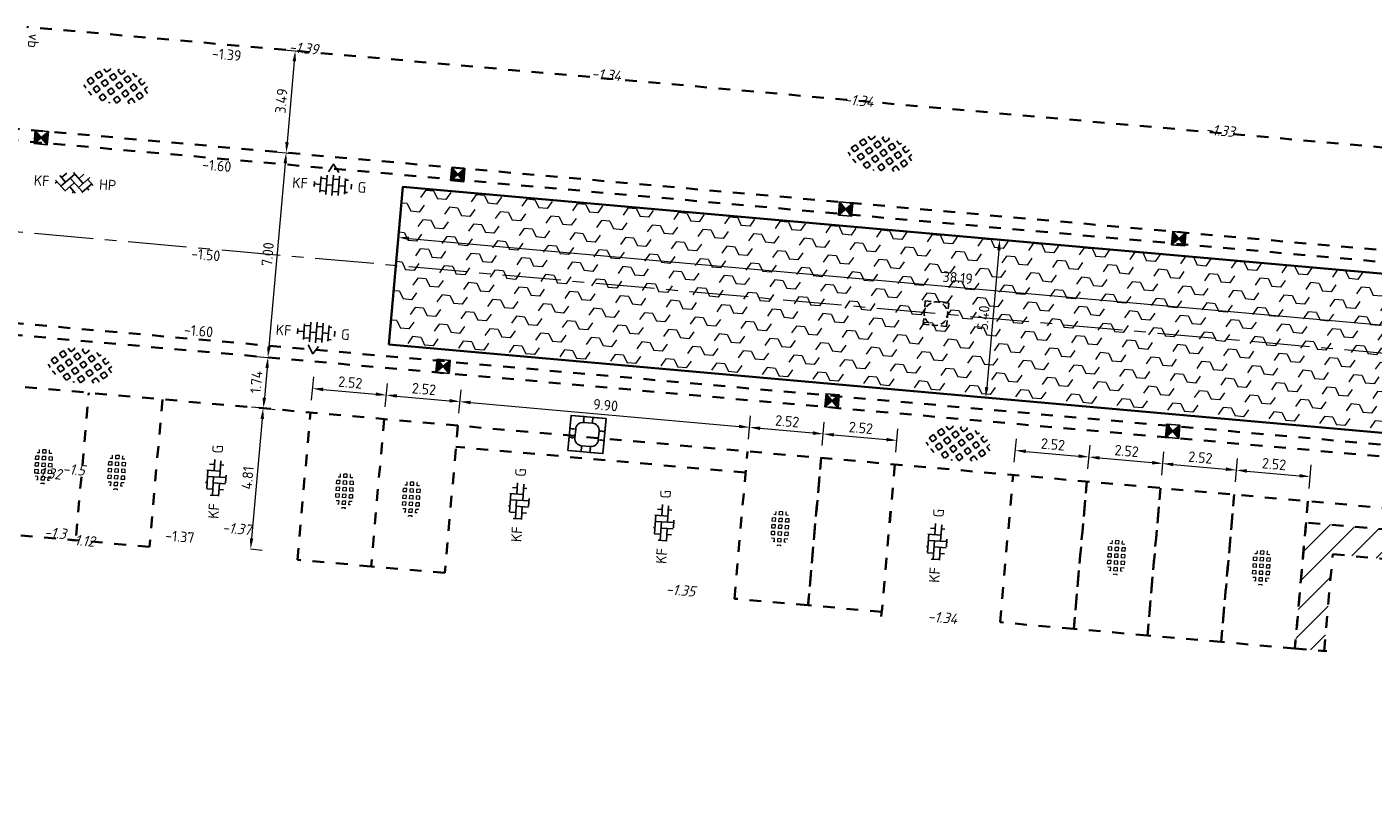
# Model space of a CAD drawing. Header units: metres. Extents: x 97990 to 98409, y 436026 to 436301.
# Tile 2 of 55: x 98099 to 98145, y 436077 to 436103. Entities that reach past the tile are written whole.
import ezdxf
from ezdxf.enums import TextEntityAlignment as Align

# ---------------------------------------------------------------- set-up
doc = ezdxf.new("R2010")
doc.units = ezdxf.units.M
doc.linetypes.add('AM-AS-SO', pattern=[16, 10, -2, 2, -2])
doc.linetypes.add('ZZ-HIDDEN-SO', pattern=[4, 2, -2])
for name, color, linetype, lineweight in [('B-RO-OG-BEBOUWING-V', 254, 'Continuous', 18), ('B-WE-VH-NAP-T18-200', 252, 'Continuous', 18), ('B-WE-VH-OPENVERHARDING_TEGEL_GRAS-S-200', 70, 'Continuous', 18), ('N-OI-RI-ITR-M-200', 7, 'Continuous', 18), ('N-WA-VH-MATERIAALGRENS-G', 7, 'ZZ-HIDDEN-SO', 35), ('N-WE-AM-AS_WEG-G', 10, 'AM-AS-SO', 18), ('N-WE-RI-HWA_KOLK-S-200', 150, 'Continuous', 25), ('N-WE-RI-HWA_PUTRAND-S-200', 150, 'Continuous', 25), ('N-WE-VH-FUNDERING-A-200', 252, 'Continuous', 18), ('N-WE-VH-FUNDERING-G', 7, 'Continuous', 35), ('N-WE-VH-HALFVERHARDING_GRASBETONSTEEN-S-200', 1, 'Continuous', 25), ('N-WE-VH-KANTOPSLUITING-T18-200', 1, 'Continuous', 18), ('N-WE-VH-KANTOPSLUITING_ELEMENT_BOOMKRANS-S', 40, 'Continuous', 25), ('N-WE-VH-M-200', 7, 'Continuous', 18), ('N-WE-VH-MATERIAALGRENS-G', 7, 'ZZ-HIDDEN-SO', 35), ('N-WE-VH-NAP-T18-200', 4, 'Continuous', 18), ('N-WE-VH-OPENVERHARDING_BETONSTRAATSTEEN-S-200', 90, 'Continuous', 25)]:
    doc.layers.add(name, color=color, linetype=linetype, lineweight=lineweight)
doc.styles.add('NLCS-ISO', font='NLCS-ISO.ttf')
doc.styles.add('NLCS-ISO-M200-T18', font='NLCS-ISO.ttf', dxfattribs={"height": 0.36})
doc.styles.add('NLCS-ISO-M200-T18_CURSIEF', font='NLCS-ISO.ttf', dxfattribs={"oblique": 15, "height": 0.36})
doc.dimstyles.new('NLCS-M200-T18-PIJL_L2_H0', dxfattribs={"dimscale": 0.2, "dimtxt": 2.5, "dimasz": 1.8, "dimexe": 2, "dimexo": 2, "dimgap": 0.7, "dimtad": 1, "dimzin": 0, "dimdsep": 46, "dimtxsty": 'NLCS-ISO-M200-T18', "dimcen": 0, "dimdle": 2, "dimclrd": 256, "dimclre": 256, "dimclrt": 1, "dimadec": 0, "dimazin": 0, "dimtfac": 1, "dimtdec": 3, "dimtofl": 0, "dimtmove": 0, "dimatfit": 3, "dimfxl": 2, "dimfxlon": 1, "dimtfillclr": 256, "dimtolj": 1, "dimtzin": 0, "dimlwd": -1, "dimlwe": -1, "dimarcsym": 0})
doc.dimstyles.new('NLCS-M200-T18-PIJL_L2_H2', dxfattribs={"dimscale": 0.2, "dimtxt": 2.5, "dimasz": 1.8, "dimexe": 2, "dimexo": 2, "dimgap": 0.7, "dimtad": 1, "dimzin": 0, "dimdsep": 46, "dimtxsty": 'NLCS-ISO-M200-T18', "dimcen": 0, "dimdle": 2, "dimclrd": 256, "dimclre": 256, "dimclrt": 1, "dimazin": 0, "dimtfac": 1, "dimtdec": 3, "dimtofl": 0, "dimtmove": 0, "dimatfit": 3, "dimfxl": 2, "dimfxlon": 1, "dimtfillclr": 256, "dimtolj": 1, "dimtzin": 0, "dimlwd": -1, "dimlwe": -1, "dimarcsym": 0})

# ---------------------------------------------------------------- blocks, each defined once
blk = doc.blocks.new('SVH-BOOMKRANSBAND_1200X1200_180 200')
for p, q in [((-0.6, 0.6), (-0.6, 0.15)), ((-0.6, 0.6), (-0.15, 0.6)), ((0.6, 0.6), (0.15, 0.6)), ((0.6, 0.6), (0.6, 0.15)), ((-0.4, -0.15), (-0.4, 0.15)), ((-0.15, 0.4), (0.15, 0.4)), ((0.4, 0.15), (0.4, -0.15)), ((-0.6, -0.6), (-0.6, -0.15)), ((-0.15, -0.4), (0.15, -0.4)), ((0.6, -0.6), (0.6, -0.15)), ((-0.6, -0.6), (-0.15, -0.6)), ((0.6, -0.6), (0.15, -0.6))]:
    blk.add_line(p, q)
at = {"flags": 128}
blk.add_lwpolyline([(0.6, 0.6), (-0.6, 0.6), (-0.6, -0.6), (0.6, -0.6)], close=True, dxfattribs=at)
for points in [[(-0.15, 0.6), (-0.15, 0.517), (-0.165, 0.491), (-0.15, 0.464), (-0.15, 0.4)], [(0.15, 0.6), (0.15, 0.517), (0.135, 0.491), (0.15, 0.464), (0.15, 0.4)], [(-0.6, 0.15), (-0.517, 0.15), (-0.491, 0.135), (-0.464, 0.15), (-0.4, 0.15)], [(0.6, 0.15), (0.517, 0.15), (0.491, 0.165), (0.464, 0.15), (0.4, 0.15)], [(-0.6, -0.15), (-0.517, -0.15), (-0.491, -0.165), (-0.464, -0.15), (-0.4, -0.15)], [(-0.15, -0.6), (-0.15, -0.517), (-0.135, -0.491), (-0.15, -0.464), (-0.15, -0.4)], [(0.15, -0.6), (0.15, -0.517), (0.165, -0.491), (0.15, -0.464), (0.15, -0.4)], [(0.6, -0.15), (0.517, -0.15), (0.491, -0.135), (0.464, -0.15), (0.4, -0.15)]]:
    blk.add_lwpolyline(points, dxfattribs=at)
for centre, start, end in [((-0.15, 0.15), 90, 180), ((0.15, 0.15), 360, 90), ((-0.15, -0.15), 180, 270), ((0.15, -0.15), 270, 360)]:
    blk.add_arc(centre, 0.25, start, end)
blk = doc.blocks.new('SRI-PUT_PUTRAND_OPHOOGTEBRENGEN-SO')
at = {"lineweight": -3}
for points in [[(-1.01, 1.99), (-2.01, 1.99), (-2.01, 0.99)], [(-2.01, 0.49), (-2.01, -0.51)], [(0.49, 1.99), (-0.51, 1.99)], [(1.99, 0.99), (1.99, 1.99), (0.99, 1.99)], [(1.99, -0.51), (1.99, 0.49)], [(-0.51, -2.01), (0.49, -2.01)], [(0.99, -2.01), (1.99, -2.01), (1.99, -1.01)]]:
    blk.add_lwpolyline(points, dxfattribs=at)
blk.add_lwpolyline([(-1.01, -2.01), (-2.01, -2.01), (-2.01, -1.01)])
for start, end in [(165.0024, 195.0024), (120.0024, 150.0024), (74.9976, 104.9976), (29.9976, 59.9976), (344.9976, 14.9976), (210.0024, 240.0024), (255.0024, 285.0024), (299.9976, 329.9976)]:
    blk.add_arc((-0.01, -0.01), 2, start, end, dxfattribs=at)
blk = doc.blocks.new('SVH-BSS_KEIFORMAAT_KEPER_KL-SO')
for p, q in [((-3.22, 0.25), (-1.48, -1.48)), ((-3.22, -0.25), (-2.97, 0)), ((-2.56, 1.08), (-1.48, 0)), ((-2.23, 0.74), (-1.39, 1.58)), ((-2.23, -0.74), (0, 1.48)), ((-1.54, -1.54), (0, 0)), ((-0.74, 0.74), (1.48, -1.48)), ((-0.26, 1.74), (1.48, 0)), ((0.74, 0.74), (1.54, 1.54)), ((0.74, -0.74), (2.56, 1.08)), ((1.39, -1.58), (2.97, 0)), ((2.23, 0.74), (3.22, -0.25)), ((-0.74, -0.74), (0.26, -1.74)), ((-0.26, -1.74), (0, -1.48)), ((2.23, -0.74), (2.56, -1.08))]:
    blk.add_line(p, q)
at = {"style": 'NLCS-ISO'}
blk.add_attdef('FORMAAT', text='', height=1.8, dxfattribs=at).set_placement((-4.25, 0), align=Align.MIDDLE_RIGHT)
blk.add_attdef('KLEUR', text='', height=1.8, dxfattribs=at).set_placement((4.25, 0), align=Align.MIDDLE_LEFT)
at = {"style": 'NLCS-ISO', "flags": 1}
blk.add_attdef('FUNCTIE', text='', height=1.8, dxfattribs=at).set_placement((0, -2.75), align=Align.TOP_CENTER)
blk = doc.blocks.new('SVH-GRASTEGEL_01_KL-SO')
for p, q in [((-3.12, 0.31), (-3.02, 0.31)), ((-3.02, -0.27), (-3.02, 0.31)), ((-2.44, 0.88), (-2.44, 1.09)), ((-2.44, 0.88), (-1.87, 0.88)), ((-2.44, 0.31), (-1.87, 0.31)), ((-2.44, -0.27), (-2.44, 0.31)), ((-1.87, 0.88), (-1.87, 1.38)), ((-1.87, -0.27), (-1.87, 0.31)), ((-1.29, 1.46), (-0.72, 1.46)), ((-1.29, 0.88), (-1.29, 1.46)), ((-1.29, 0.88), (-0.72, 0.88)), ((-1.29, 0.31), (-0.72, 0.31)), ((-1.29, -0.27), (-1.29, 0.31)), ((-0.72, 0.88), (-0.72, 1.46)), ((-0.72, -0.27), (-0.72, 0.31)), ((-0.14, 1.46), (0.43, 1.46)), ((-0.14, 0.88), (-0.14, 1.46)), ((-0.14, 0.88), (0.43, 0.88)), ((-0.14, 0.31), (0.43, 0.31)), ((-0.14, -0.27), (-0.14, 0.31)), ((0.43, 0.88), (0.43, 1.46)), ((0.43, -0.27), (0.43, 0.31)), ((1.01, 1.46), (1.58, 1.46)), ((1.01, 0.88), (1.01, 1.46)), ((1.01, 0.88), (1.58, 0.88)), ((1.01, 0.31), (1.58, 0.31)), ((1.01, -0.27), (1.01, 0.31)), ((1.58, 0.88), (1.58, 1.46)), ((1.58, -0.27), (1.58, 0.31)), ((2.16, 0.88), (2.16, 1.26)), ((2.16, 0.88), (2.72, 0.88)), ((2.16, 0.31), (2.73, 0.31)), ((2.16, -0.27), (2.16, 0.31)), ((2.73, -0.27), (2.73, 0.31)), ((-3.14, -0.27), (-3.02, -0.27)), ((-2.44, -0.27), (-1.87, -0.27)), ((-2.44, -0.84), (-1.87, -0.84)), ((-2.44, -1.09), (-2.44, -0.84)), ((-1.87, -1.38), (-1.87, -0.84)), ((-1.29, -0.27), (-0.72, -0.27)), ((-1.29, -0.84), (-0.72, -0.84)), ((-1.29, -1.42), (-1.29, -0.84)), ((-1.29, -1.42), (-0.72, -1.42)), ((-0.72, -1.42), (-0.72, -0.84)), ((-0.14, -0.27), (0.43, -0.27)), ((-0.14, -0.84), (0.43, -0.84)), ((-0.14, -1.42), (-0.14, -0.84)), ((-0.14, -1.42), (0.43, -1.42)), ((0.43, -1.42), (0.43, -0.84)), ((1.01, -0.27), (1.58, -0.27)), ((1.01, -0.84), (1.58, -0.84)), ((1.01, -1.42), (1.01, -0.84)), ((1.01, -1.42), (1.58, -1.42)), ((1.58, -1.42), (1.58, -0.84)), ((2.16, -0.27), (2.73, -0.27)), ((2.16, -0.84), (2.73, -0.84)), ((2.16, -1.26), (2.16, -0.84)), ((2.73, -0.87), (2.73, -0.84))]:
    blk.add_line(p, q)
at = {"style": 'NLCS-ISO'}
blk.add_attdef('FORMAAT', text='', height=1.8, dxfattribs=at).set_placement((-4.39, 0.02), align=Align.MIDDLE_RIGHT)
blk.add_attdef('KLEUR', text='', height=1.8, dxfattribs=at).set_placement((4.11, 0.02), align=Align.MIDDLE_LEFT)
at = {"style": 'NLCS-ISO', "flags": 1}
blk.add_attdef('FUNCTIE', text='', height=1.8, dxfattribs=at).set_placement((-0.14, -2.73), align=Align.TOP_CENTER)
blk = doc.blocks.new('SVH-GRASBETONSTEEN_02-SO')
for p, q in [((-2.4, 2.21), (-2.77, 2.58)), ((-1.16, 2.21), (-0.55, 2.83)), ((0.07, 2.21), (-0.55, 2.83)), ((0.69, 2.83), (0.56, 2.96)), ((0.69, 2.83), (0.8, 2.94)), ((1.31, 2.21), (1.89, 2.79)), ((2.55, 2.21), (1.98, 2.78)), ((-4.88, -0.26), (-5.49, 0.35)), ((-4.88, 0.97), (-4.26, 1.59)), ((-4.26, 0.35), (-4.88, 0.97)), ((-3.64, 0.97), (-4.26, 1.59)), ((-4.26, 0.35), (-3.64, 0.97)), ((-3.64, 2.21), (-3.59, 2.26)), ((-3.02, 1.59), (-3.64, 2.21)), ((-3.64, -0.26), (-3.02, 0.35)), ((-3.02, 1.59), (-2.4, 2.21)), ((-2.4, -0.26), (-3.02, 0.35)), ((-2.4, 0.97), (-1.78, 1.59)), ((-1.78, 0.35), (-2.4, 0.97)), ((-1.16, 0.97), (-1.78, 1.59)), ((-1.78, 0.35), (-1.16, 0.97)), ((-0.55, 1.59), (-1.16, 2.21)), ((-1.16, -0.26), (-0.55, 0.35)), ((-0.55, 1.59), (0.07, 2.21)), ((0.07, -0.26), (-0.55, 0.35)), ((0.07, 0.97), (0.69, 1.59)), ((0.69, 0.35), (0.07, 0.97)), ((1.31, 0.97), (0.69, 1.59)), ((0.69, 0.35), (1.31, 0.97)), ((1.93, 1.59), (1.31, 2.21)), ((1.31, -0.26), (1.93, 0.35)), ((1.93, 1.59), (2.55, 2.21)), ((2.55, -0.26), (1.93, 0.35)), ((2.55, 0.97), (3.17, 1.59)), ((3.17, 0.35), (2.55, 0.97)), ((3.78, 0.97), (3.17, 1.59)), ((3.17, 0.35), (3.78, 0.97)), ((3.78, -0.26), (4.4, 0.35)), ((4.4, 1.59), (3.87, 2.12)), ((4.4, 1.59), (4.52, 1.71)), ((5.02, -0.26), (4.4, 0.35)), ((5.02, 0.97), (5.14, 1.09)), ((5.42, 0.57), (5.02, 0.97)), ((-5.35, -0.74), (-4.88, -0.26)), ((-4.82, -1.45), (-4.26, -0.88)), ((-3.64, -1.5), (-4.26, -0.88)), ((-4.12, -1.98), (-3.64, -1.5)), ((-3.02, -0.88), (-3.64, -0.26)), ((-3.29, -2.39), (-3.02, -2.12)), ((-3.02, -0.88), (-2.4, -0.26)), ((-2.48, -2.66), (-3.02, -2.12)), ((-2.4, -1.5), (-1.78, -0.88)), ((-1.78, -2.12), (-2.4, -1.5)), ((-1.16, -1.5), (-1.78, -0.88)), ((-1.78, -2.12), (-1.16, -1.5)), ((-0.55, -0.88), (-1.16, -0.26)), ((-1.16, -2.74), (-0.55, -2.12)), ((-0.55, -0.88), (0.07, -0.26)), ((0.07, -2.74), (-0.55, -2.12)), ((0.07, -1.5), (0.69, -0.88)), ((0.69, -2.12), (0.07, -1.5)), ((1.31, -1.5), (0.69, -0.88)), ((0.69, -2.12), (1.31, -1.5)), ((1.93, -0.88), (1.31, -0.26)), ((1.31, -2.74), (1.93, -2.12)), ((1.93, -0.88), (2.55, -0.26)), ((2.47, -2.66), (1.93, -2.12)), ((2.55, -1.5), (3.17, -0.88)), ((3.17, -2.12), (2.55, -1.5)), ((3.78, -1.5), (3.17, -0.88)), ((3.17, -2.12), (3.78, -1.5)), ((4.4, -0.88), (3.78, -0.26)), ((4.4, -0.88), (5.02, -0.26)), ((-0.98, -2.93), (-1.16, -2.74)), ((-0.16, -2.97), (0.07, -2.74)), ((1.44, -2.87), (1.31, -2.74))]:
    blk.add_line(p, q)
at = {"style": 'NLCS-ISO'}
blk.add_attdef('FORMAAT', text='', height=1.8, dxfattribs=at).set_placement((-6.62, -0.1), align=Align.MIDDLE_RIGHT)
blk.add_attdef('KLEUR', text='', height=1.8, dxfattribs=at).set_placement((6.43, -0.1), align=Align.MIDDLE_LEFT)
at = {"style": 'NLCS-ISO', "flags": 1}
blk.add_attdef('FUNCTIE', text='', height=1.8, dxfattribs=at).set_placement((0, -3.98), align=Align.TOP_CENTER)
blk = doc.blocks.new('SVH-BSS_KEIFORMAAT_ELLEBOOG_KL-SO')
for p, q in [((-2.92, 0.77), (-2.92, -0.66)), ((-2.92, 0.39), (0.23, 0.39)), ((-1.87, 1.43), (-1.87, 0.39)), ((-1.86, 1.44), (1.28, 1.44)), ((-0.82, 1.69), (-0.82, 1.44)), ((-0.82, 0.39), (-0.82, -1.69)), ((0.23, 1.44), (0.23, -1.71)), ((1.28, 1.61), (1.28, -0.66)), ((1.28, 0.39), (3.17, 0.39)), ((2.33, 1.22), (2.33, 0.39)), ((-3.01, -0.66), (-0.82, -0.66)), ((-1.87, -0.66), (-1.87, -1.43)), ((-0.65, -1.71), (0.65, -1.71)), ((0.23, -0.66), (3.01, -0.66)), ((2.33, -0.66), (2.33, -1.22))]:
    blk.add_line(p, q)
at = {"style": 'NLCS-ISO'}
blk.add_attdef('FORMAAT', text='', height=1.8, dxfattribs=at).set_placement((-4.25, 0), align=Align.MIDDLE_RIGHT)
blk.add_attdef('KLEUR', text='', height=1.8, dxfattribs=at).set_placement((4.25, 0), align=Align.MIDDLE_LEFT)
at = {"style": 'NLCS-ISO', "flags": 1}
blk.add_attdef('FUNCTIE', text='', height=1.8, dxfattribs=at).set_placement((0, -2.75), align=Align.TOP_CENTER)
blk = doc.blocks.new('SRI-KOLK_STRAAT_01-SO')
h = blk.add_hatch(color=256)
h.dxf.hatch_style = 1
h.paths.add_polyline_path([(0, 1.125), (-1.125, 2.25), (-1.125, 0)])
h.paths.add_polyline_path([(1.125, 2.25), (0, 1.125), (1.125, 0)])
for p, q in [((-1.125, 0), (1.125, 2.25)), ((1.125, 0), (-1.125, 2.25))]:
    blk.add_line(p, q)
blk.add_lwpolyline([(-1.125, 0), (1.125, 0), (1.125, 2.25), (-1.125, 2.25)], close=True)
blk = doc.blocks.new('*D45')
at = {"layer": 'Defpoints', "color": 0, "ltscale": 0.2, "transparency": 16777216}
for p in [(98101.079, 436099.286), (98100.459, 436092.313), (98107.497, 436091.688)]:
    blk.add_point(p, dxfattribs=at)
at = {"layer": 'N-WE-VH-M-200', "ltscale": 0.2, "transparency": 16777216}
for p, q in [((98107.718, 436098.695), (98108.515, 436098.625)), ((98108.085, 436098.301), (98107.528, 436092.046)), ((98107.098, 436091.723), (98107.895, 436091.652))]:
    blk.add_line(p, q, dxfattribs=at)
for points in [[(98108.025, 436098.307), (98108.145, 436098.296), (98108.117, 436098.66)], [(98107.469, 436092.051), (98107.588, 436092.041), (98107.497, 436091.688)]]:
    blk.add_solid(points, dxfattribs=at)
at = {"layer": 'N-WE-VH-M-200', "color": 1, "ltscale": 0.2, "transparency": 16777216, "insert": (98107.488, 436095.202), "char_height": 0.36, "attachment_point": 5, "rotation": 84.9178, "style": 'NLCS-ISO-M200-T18'}
blk.add_mtext('\\A1;7.00', dxfattribs=at)
blk = doc.blocks.new('*D46')
at = {"layer": 'Defpoints', "color": 0, "ltscale": 0.2, "transparency": 16777216}
for p in [(98100.459, 436092.313), (98107.342, 436089.953), (98107.342, 436089.953)]:
    blk.add_point(p, dxfattribs=at)
at = {"layer": 'N-WE-VH-M-200', "ltscale": 0.2, "transparency": 16777216}
for p, q in [((98107.098, 436091.723), (98107.895, 436091.652)), ((98107.465, 436091.329), (98107.374, 436090.312)), ((98107.342, 436089.953), (98107.741, 436089.918))]:
    blk.add_line(p, q, dxfattribs=at)
for points in [[(98107.405, 436091.334), (98107.524, 436091.324), (98107.497, 436091.688)], [(98107.314, 436090.317), (98107.434, 436090.306), (98107.342, 436089.953)]]:
    blk.add_solid(points, dxfattribs=at)
at = {"layer": 'N-WE-VH-M-200', "color": 1, "ltscale": 0.2, "transparency": 16777216, "insert": (98107.101, 436090.849), "char_height": 0.36, "attachment_point": 5, "rotation": 84.9178, "style": 'NLCS-ISO-M200-T18'}
blk.add_mtext('\\A1;1.74', dxfattribs=at)
blk = doc.blocks.new('*D47')
at = {"layer": 'Defpoints', "color": 0, "ltscale": 0.2, "transparency": 16777216}
for p in [(98107.342, 436089.953), (98106.874, 436085.163), (98106.906, 436085.16)]:
    blk.add_point(p, dxfattribs=at)
at = {"layer": 'N-WE-VH-M-200', "ltscale": 0.2, "transparency": 16777216}
for p, q in [((98107.333, 436089.954), (98106.934, 436089.989)), ((98107.301, 436089.595), (98106.938, 436085.519)), ((98106.906, 436085.16), (98107.305, 436085.125))]:
    blk.add_line(p, q, dxfattribs=at)
for points in [[(98107.241, 436089.601), (98107.36, 436089.59), (98107.333, 436089.954)], [(98106.878, 436085.524), (98106.998, 436085.513), (98106.906, 436085.16)]]:
    blk.add_solid(points, dxfattribs=at)
at = {"layer": 'N-WE-VH-M-200', "color": 1, "ltscale": 0.2, "transparency": 16777216, "insert": (98106.801, 436087.585), "char_height": 0.36, "attachment_point": 5, "rotation": 84.9178, "style": 'NLCS-ISO-M200-T18'}
blk.add_mtext('\\A1;4.81', dxfattribs=at)
blk = doc.blocks.new('*D48')
at = {"layer": 'Defpoints', "color": 0, "ltscale": 0.2, "transparency": 16777216}
for p in [(98101.388, 436102.76), (98101.079, 436099.286), (98108.117, 436098.66)]:
    blk.add_point(p, dxfattribs=at)
at = {"layer": 'N-WE-VH-M-200', "ltscale": 0.2, "transparency": 16777216}
for p, q in [((98108.027, 436102.17), (98108.824, 436102.099)), ((98108.394, 436101.776), (98108.149, 436099.019)), ((98107.718, 436098.695), (98108.515, 436098.625))]:
    blk.add_line(p, q, dxfattribs=at)
for points in [[(98108.334, 436101.781), (98108.454, 436101.77), (98108.426, 436102.134)], [(98108.089, 436099.024), (98108.208, 436099.013), (98108.117, 436098.66)]]:
    blk.add_solid(points, dxfattribs=at)
at = {"layer": 'N-WE-VH-M-200', "color": 1, "ltscale": 0.2, "transparency": 16777216, "insert": (98107.952, 436100.425), "char_height": 0.36, "attachment_point": 5, "rotation": 84.9178, "style": 'NLCS-ISO-M200-T18'}
blk.add_mtext('\\A1;3.49', dxfattribs=at)
blk = doc.blocks.new('*D49')
at = {"layer": 'Defpoints', "color": 0, "ltscale": 0.2, "transparency": 16777216}
for p in [(98111.528, 436090.404), (98108.945, 436089.81), (98111.456, 436089.587)]:
    blk.add_point(p, dxfattribs=at)
at = {"layer": 'N-WE-VH-M-200', "ltscale": 0.2, "transparency": 16777216}
for p, q in [((98108.983, 436090.229), (98109.054, 436091.026)), ((98111.493, 436090.005), (98111.564, 436090.802)), ((98109.377, 436090.595), (98111.17, 436090.436))]:
    blk.add_line(p, q, dxfattribs=at)
for points in [[(98109.382, 436090.655), (98109.371, 436090.535), (98109.018, 436090.627)], [(98111.175, 436090.496), (98111.164, 436090.376), (98111.528, 436090.404)]]:
    blk.add_solid(points, dxfattribs=at)
at = {"layer": 'N-WE-VH-M-200', "color": 1, "ltscale": 0.2, "transparency": 16777216, "insert": (98110.301, 436090.834), "char_height": 0.36, "attachment_point": 5, "rotation": 354.9178, "style": 'NLCS-ISO-M200-T18'}
blk.add_mtext('\\A1;2.52', dxfattribs=at)
blk = doc.blocks.new('*D50')
at = {"layer": 'Defpoints', "color": 0, "ltscale": 0.2, "transparency": 16777216}
for p in [(98114.038, 436090.181), (98111.456, 436089.587), (98113.966, 436089.364)]:
    blk.add_point(p, dxfattribs=at)
at = {"layer": 'N-WE-VH-M-200', "ltscale": 0.2, "transparency": 16777216}
for p, q in [((98111.493, 436090.005), (98111.564, 436090.802)), ((98111.887, 436090.372), (98113.68, 436090.213)), ((98114.003, 436089.782), (98114.074, 436090.579))]:
    blk.add_line(p, q, dxfattribs=at)
for points in [[(98111.892, 436090.432), (98111.881, 436090.312), (98111.528, 436090.404)], [(98113.685, 436090.272), (98113.674, 436090.153), (98114.038, 436090.181)]]:
    blk.add_solid(points, dxfattribs=at)
at = {"layer": 'N-WE-VH-M-200', "color": 1, "ltscale": 0.2, "transparency": 16777216, "insert": (98112.812, 436090.611), "char_height": 0.36, "attachment_point": 5, "rotation": 354.9178, "style": 'NLCS-ISO-M200-T18'}
blk.add_mtext('\\A1;2.52', dxfattribs=at)
blk = doc.blocks.new('*D117')
at = {"layer": 'Defpoints', "color": 0, "ltscale": 0.2, "transparency": 16777216}
for p in [(98113.966, 436089.364), (98123.901, 436089.304), (98123.828, 436088.487)]:
    blk.add_point(p, dxfattribs=at)
at = {"layer": 'N-WE-VH-M-200', "ltscale": 0.2, "transparency": 16777216}
for p, q in [((98114.003, 436089.782), (98114.074, 436090.579)), ((98114.397, 436090.149), (98123.542, 436089.335)), ((98123.865, 436088.905), (98123.936, 436089.702))]:
    blk.add_line(p, q, dxfattribs=at)
for points in [[(98114.402, 436090.209), (98114.392, 436090.089), (98114.038, 436090.181)], [(98123.548, 436089.395), (98123.537, 436089.276), (98123.901, 436089.304)]]:
    blk.add_solid(points, dxfattribs=at)
at = {"layer": 'N-WE-VH-M-200', "color": 1, "ltscale": 0.2, "transparency": 16777216, "insert": (98118.998, 436090.061), "char_height": 0.36, "attachment_point": 5, "rotation": 354.9178, "style": 'NLCS-ISO-M200-T18'}
blk.add_mtext('\\A1;9.90', dxfattribs=at)
blk = doc.blocks.new('*D118')
at = {"layer": 'Defpoints', "color": 0, "ltscale": 0.2, "transparency": 16777216}
for p in [(98126.411, 436089.08), (98123.828, 436088.487), (98126.338, 436088.264)]:
    blk.add_point(p, dxfattribs=at)
at = {"layer": 'N-WE-VH-M-200', "ltscale": 0.2, "transparency": 16777216}
for p, q in [((98123.865, 436088.905), (98123.936, 436089.702)), ((98126.376, 436088.682), (98126.446, 436089.479)), ((98124.259, 436089.272), (98126.052, 436089.112))]:
    blk.add_line(p, q, dxfattribs=at)
for points in [[(98124.265, 436089.331), (98124.254, 436089.212), (98123.901, 436089.304)], [(98126.058, 436089.172), (98126.047, 436089.052), (98126.411, 436089.08)]]:
    blk.add_solid(points, dxfattribs=at)
at = {"layer": 'N-WE-VH-M-200', "color": 1, "ltscale": 0.2, "transparency": 16777216, "insert": (98125.184, 436089.511), "char_height": 0.36, "attachment_point": 5, "rotation": 354.9178, "style": 'NLCS-ISO-M200-T18'}
blk.add_mtext('\\A1;2.52', dxfattribs=at)
blk = doc.blocks.new('*D119')
at = {"layer": 'Defpoints', "color": 0, "ltscale": 0.2, "transparency": 16777216}
for p in [(98128.921, 436088.857), (98126.338, 436088.264), (98128.848, 436088.04)]:
    blk.add_point(p, dxfattribs=at)
at = {"layer": 'N-WE-VH-M-200', "ltscale": 0.2, "transparency": 16777216}
for p, q in [((98126.376, 436088.682), (98126.446, 436089.479)), ((98126.77, 436089.048), (98128.562, 436088.889)), ((98128.886, 436088.459), (98128.956, 436089.255))]:
    blk.add_line(p, q, dxfattribs=at)
for points in [[(98126.775, 436089.108), (98126.764, 436088.989), (98126.411, 436089.08)], [(98128.568, 436088.949), (98128.557, 436088.829), (98128.921, 436088.857)]]:
    blk.add_solid(points, dxfattribs=at)
at = {"layer": 'N-WE-VH-M-200', "color": 1, "ltscale": 0.2, "transparency": 16777216, "insert": (98127.694, 436089.287), "char_height": 0.36, "attachment_point": 5, "rotation": 354.9178, "style": 'NLCS-ISO-M200-T18'}
blk.add_mtext('\\A1;2.52', dxfattribs=at)
blk = doc.blocks.new('*D231')
at = {"layer": 'Defpoints', "color": 0, "ltscale": 0.2, "transparency": 16777216}
for p in [(98135.463, 436088.294), (98132.879, 436087.682), (98135.389, 436087.459)]:
    blk.add_point(p, dxfattribs=at)
at = {"layer": 'N-WE-VH-M-200', "ltscale": 0.2, "transparency": 16777216}
for p, q in [((98132.918, 436088.118), (98132.988, 436088.915)), ((98133.312, 436088.485), (98135.104, 436088.325)), ((98135.428, 436087.895), (98135.498, 436088.692))]:
    blk.add_line(p, q, dxfattribs=at)
for points in [[(98133.317, 436088.545), (98133.306, 436088.425), (98132.953, 436088.517)], [(98135.11, 436088.385), (98135.099, 436088.266), (98135.463, 436088.294)]]:
    blk.add_solid(points, dxfattribs=at)
at = {"layer": 'N-WE-VH-M-200', "color": 1, "ltscale": 0.2, "transparency": 16777216, "insert": (98134.236, 436088.724), "char_height": 0.36, "attachment_point": 5, "rotation": 354.9178, "style": 'NLCS-ISO-M200-T18'}
blk.add_mtext('\\A1;2.52', dxfattribs=at)
blk = doc.blocks.new('*D232')
at = {"layer": 'Defpoints', "color": 0, "ltscale": 0.2, "transparency": 16777216}
for p in [(98137.973, 436088.07), (98135.389, 436087.459), (98137.899, 436087.235)]:
    blk.add_point(p, dxfattribs=at)
at = {"layer": 'N-WE-VH-M-200', "ltscale": 0.2, "transparency": 16777216}
for p, q in [((98135.428, 436087.895), (98135.498, 436088.692)), ((98137.938, 436087.672), (98138.009, 436088.469)), ((98135.822, 436088.262), (98137.615, 436088.102))]:
    blk.add_line(p, q, dxfattribs=at)
for points in [[(98135.827, 436088.321), (98135.816, 436088.202), (98135.463, 436088.294)], [(98137.62, 436088.162), (98137.609, 436088.042), (98137.973, 436088.07)]]:
    blk.add_solid(points, dxfattribs=at)
at = {"layer": 'N-WE-VH-M-200', "color": 1, "ltscale": 0.2, "transparency": 16777216, "insert": (98136.746, 436088.501), "char_height": 0.36, "attachment_point": 5, "rotation": 354.9178, "style": 'NLCS-ISO-M200-T18'}
blk.add_mtext('\\A1;2.52', dxfattribs=at)
blk = doc.blocks.new('*D233')
at = {"layer": 'Defpoints', "color": 0, "ltscale": 0.2, "transparency": 16777216}
for p in [(98140.483, 436087.847), (98137.899, 436087.235), (98140.409, 436087.012)]:
    blk.add_point(p, dxfattribs=at)
at = {"layer": 'N-WE-VH-M-200', "ltscale": 0.2, "transparency": 16777216}
for p, q in [((98137.938, 436087.672), (98138.009, 436088.469)), ((98138.332, 436088.038), (98140.125, 436087.879)), ((98140.448, 436087.449), (98140.519, 436088.245))]:
    blk.add_line(p, q, dxfattribs=at)
for points in [[(98138.337, 436088.098), (98138.326, 436087.979), (98137.973, 436088.07)], [(98140.13, 436087.939), (98140.119, 436087.819), (98140.483, 436087.847)]]:
    blk.add_solid(points, dxfattribs=at)
at = {"layer": 'N-WE-VH-M-200', "color": 1, "ltscale": 0.2, "transparency": 16777216, "insert": (98139.257, 436088.277), "char_height": 0.36, "attachment_point": 5, "rotation": 354.9178, "style": 'NLCS-ISO-M200-T18'}
blk.add_mtext('\\A1;2.52', dxfattribs=at)
blk = doc.blocks.new('*D234')
at = {"layer": 'Defpoints', "color": 0, "ltscale": 0.2, "transparency": 16777216}
for p in [(98142.993, 436087.624), (98140.409, 436087.012), (98142.919, 436086.789)]:
    blk.add_point(p, dxfattribs=at)
at = {"layer": 'N-WE-VH-M-200', "ltscale": 0.2, "transparency": 16777216}
for p, q in [((98140.448, 436087.449), (98140.519, 436088.245)), ((98142.958, 436087.225), (98143.029, 436088.022)), ((98140.842, 436087.815), (98142.635, 436087.656))]:
    blk.add_line(p, q, dxfattribs=at)
for points in [[(98140.847, 436087.875), (98140.837, 436087.755), (98140.483, 436087.847)], [(98142.64, 436087.715), (98142.629, 436087.596), (98142.993, 436087.624)]]:
    blk.add_solid(points, dxfattribs=at)
at = {"layer": 'N-WE-VH-M-200', "color": 1, "ltscale": 0.2, "transparency": 16777216, "insert": (98141.767, 436088.054), "char_height": 0.36, "attachment_point": 5, "rotation": 354.9178, "style": 'NLCS-ISO-M200-T18'}
blk.add_mtext('\\A1;2.52', dxfattribs=at)
blk = doc.blocks.new('*D317')
at = {"layer": 'Defpoints', "color": 0, "ltscale": 0.2, "transparency": 16777216}
for p in [(98112.096, 436097.503), (98150.138, 436094.12), (98149.984, 436092.391)]:
    blk.add_point(p, dxfattribs=at)
at = {"layer": 'N-OI-RI-ITR-M-200', "ltscale": 0.2, "transparency": 16777216}
for p, q in [((98111.977, 436096.173), (98111.907, 436095.376)), ((98112.301, 436095.742), (98149.625, 436092.423)), ((98150.019, 436092.789), (98149.948, 436091.993))]:
    blk.add_line(p, q, dxfattribs=at)
for points in [[(98112.306, 436095.802), (98112.295, 436095.683), (98111.942, 436095.774)], [(98149.631, 436092.483), (98149.62, 436092.363), (98149.984, 436092.391)]]:
    blk.add_solid(points, dxfattribs=at)
at = {"layer": 'N-OI-RI-ITR-M-200', "color": 1, "ltscale": 0.2, "transparency": 16777216, "insert": (98130.991, 436094.401), "char_height": 0.36, "attachment_point": 5, "rotation": 354.9178, "style": 'NLCS-ISO-M200-T18'}
blk.add_mtext('\\A1;38.19', dxfattribs=at)
blk = doc.blocks.new('*D318')
at = {"layer": 'Defpoints', "color": 0, "ltscale": 0.2, "transparency": 16777216}
for p in [(98131.117, 436095.811), (98130.638, 436090.433), (98131.945, 436090.316)]:
    blk.add_point(p, dxfattribs=at)
at = {"layer": 'N-OI-RI-ITR-M-200', "ltscale": 0.2, "transparency": 16777216}
for p, q in [((98132.025, 436095.731), (98132.822, 436095.66)), ((98132.392, 436095.337), (98131.977, 436090.675)), ((98131.547, 436090.352), (98132.344, 436090.281))]:
    blk.add_line(p, q, dxfattribs=at)
for points in [[(98132.332, 436095.342), (98132.451, 436095.331), (98132.424, 436095.695)], [(98131.917, 436090.68), (98132.037, 436090.67), (98131.945, 436090.316)]]:
    blk.add_solid(points, dxfattribs=at)
at = {"layer": 'N-OI-RI-ITR-M-200', "color": 1, "ltscale": 0.2, "transparency": 16777216, "insert": (98131.866, 436093.034), "char_height": 0.36, "attachment_point": 5, "rotation": 84.9178, "style": 'NLCS-ISO-M200-T18'}
blk.add_mtext('\\A1;5.40', dxfattribs=at)
blk = doc.blocks.new('SVH-BSS_KEIFORMAAT_HALFST_KL-SO')
for p, q in [((-3.15, -0.43), (-3.15, 0.43)), ((-3.15, 0), (-2.1, 0)), ((-2.1, -1.34), (-2.1, 1.34)), ((-2.1, 1.05), (-1.05, 1.05)), ((-1.05, -1.66), (-1.05, 1.66)), ((-1.05, 0), (0, 0)), ((0, -1.75), (0, 1.75)), ((0, 1.05), (1.05, 1.05)), ((1.05, -1.66), (1.05, 1.66)), ((1.05, 0), (2.1, 0)), ((2.1, -1.34), (2.1, 1.34)), ((2.1, 1.05), (2.6, 1.05)), ((3.15, -0.43), (3.15, 0.43)), ((3.15, 0), (3.25, 0)), ((-2.1, -1.05), (-1.05, -1.05)), ((0, -1.05), (1.05, -1.05)), ((2.1, -1.05), (2.6, -1.05))]:
    blk.add_line(p, q)
at = {"style": 'NLCS-ISO'}
blk.add_attdef('FORMAAT', text='', height=1.8, dxfattribs=at).set_placement((-4.25, 0), align=Align.MIDDLE_RIGHT)
blk.add_attdef('KLEUR', text='', height=1.8, dxfattribs=at).set_placement((4.25, 0), align=Align.MIDDLE_LEFT)
at = {"style": 'NLCS-ISO', "flags": 1}
blk.add_attdef('FUNCTIE', text='', height=1.8, dxfattribs=at).set_placement((0, -2.75), align=Align.TOP_CENTER)

msp = doc.modelspace()

# ---------------------------------------------------------------- hatches: boundary and pattern name
at = {"layer": 'B-RO-OG-BEBOUWING-V', "ltscale": 0.2, "transparency": 33554687}
h = msp.add_hatch(dxfattribs=at)
h.set_pattern_fill('ANSI31', color=252, scale=0.2)
h.paths.add_polyline_path([(98196.542, 436077.014), (98197.143, 436076.959), (98197.121, 436076.709), (98197.516, 436076.673), (98197.533, 436076.872), (98197.98, 436081.892), (98160.136, 436085.258), (98160.072, 436084.533), (98142.855, 436086.064), (98142.473, 436081.769), (98143.469, 436081.68), (98143.762, 436084.98), (98160.979, 436083.448), (98161.044, 436084.173), (98196.895, 436080.984)])
at = {"layer": 'N-WE-VH-FUNDERING-A-200'}
h = msp.add_hatch(dxfattribs=at)
h.set_pattern_fill('AVH-FUNDERING_OVERIG-SO', color=252, scale=0.2, angle=175, pattern_type=2)
h.set_pattern_definition([(175, (98125.13596, 436095.29683), (-1.3158837, -0.13583), [0.288676, -1.443376]), (235, (98124.8048, 436094.8239), (-0.0435775, -0.4980968), [0.288676, -1.443376]), (295, (98125.13596, 436095.29683), (0.819152, -0.573577), [0.288676, -1.443376])])
h.paths.add_polyline_path([(98111.617, 436092.124), (98149.659, 436088.741), (98150.138, 436094.12), (98112.096, 436097.503)])

# ---------------------------------------------------------------- linework, layer by layer
at = {"layer": 'N-WA-VH-MATERIAALGRENS-G', "ltscale": 0.2}
for p, q in [((98190.977, 436094.793), (98099.287, 436102.947)), ((98190.668, 436091.318), (98098.992, 436099.472))]:
    msp.add_line(p, q, dxfattribs=at)
at = {"layer": 'N-WE-AM-AS_WEG-G', "ltscale": 0.2}
msp.add_line((98219.472, 436085.243), (98088.319, 436096.907), dxfattribs=at)
at = {"layer": 'N-WE-VH-FUNDERING-G'}
msp.add_lwpolyline([(98111.617, 436092.124), (98149.659, 436088.741), (98150.138, 436094.12), (98112.096, 436097.503)], close=True, dxfattribs=at)
at = {"layer": 'N-WE-VH-MATERIAALGRENS-G', "ltscale": 0.2}
for p, q in [((98190.632, 436090.92), (98098.957, 436099.073)), ((98219.493, 436082.129), (98085.097, 436094.081)), ((98219.458, 436081.73), (98085.061, 436093.683)), ((98218.352, 436080.08), (98091.41, 436091.37)), ((98100.964, 436085.622), (98101.396, 436090.477)), ((98103.906, 436090.254), (98103.459, 436085.234)), ((98108.499, 436084.79), (98108.945, 436089.81)), ((98111.456, 436089.587), (98111.009, 436084.567)), ((98113.966, 436089.364), (98113.519, 436084.344)), ((98123.764, 436087.762), (98113.901, 436088.639)), ((98123.382, 436083.467), (98123.828, 436088.487)), ((98126.338, 436088.264), (98125.892, 436083.243)), ((98125.892, 436083.243), (98126.338, 436088.264)), ((98128.848, 436088.04), (98128.402, 436083.02)), ((98132.432, 436082.662), (98132.879, 436087.682)), ((98135.389, 436087.459), (98134.942, 436082.439)), ((98134.942, 436082.439), (98135.389, 436087.459)), ((98128.388, 436082.863), (98128.786, 436087.316)), ((98137.899, 436087.235), (98137.452, 436082.215)), ((98137.452, 436082.215), (98137.899, 436087.235)), ((98140.409, 436087.012), (98139.963, 436081.992)), ((98139.963, 436081.992), (98140.409, 436087.012)), ((98142.919, 436086.789), (98142.473, 436081.769)), ((98103.459, 436085.234), (98098.439, 436085.68)), ((98111.009, 436084.567), (98108.499, 436084.79)), ((98113.519, 436084.344), (98111.009, 436084.567)), ((98125.892, 436083.243), (98123.382, 436083.467)), ((98128.402, 436083.02), (98125.892, 436083.243)), ((98134.942, 436082.439), (98132.432, 436082.662)), ((98137.452, 436082.215), (98134.942, 436082.439)), ((98139.963, 436081.992), (98137.452, 436082.215)), ((98142.473, 436081.769), (98139.963, 436081.992))]:
    msp.add_line(p, q, dxfattribs=at)
msp.add_lwpolyline([(98196.542, 436077.014), (98197.143, 436076.959), (98197.121, 436076.709), (98197.516, 436076.673), (98197.533, 436076.872), (98197.98, 436081.892), (98160.136, 436085.258), (98160.072, 436084.533), (98142.855, 436086.064), (98142.473, 436081.769), (98143.469, 436081.68), (98143.762, 436084.98), (98160.979, 436083.448), (98161.044, 436084.173), (98196.895, 436080.984)], close=True, dxfattribs=at)
msp.add_lwpolyline([(98142.473, 436081.769), (98143.563, 436081.682)], dxfattribs=at)
at = {"layer": 'N-WE-VH-OPENVERHARDING_BETONSTRAATSTEEN-S-200', "ltscale": 0.2}
for points in [[(98109.909, 436097.987), (98109.729, 436098.273), (98109.558, 436098.008)], [(98108.865, 436092.11), (98109.023, 436091.811), (98109.213, 436092.063)]]:
    msp.add_lwpolyline(points, dxfattribs=at)

# ---------------------------------------------------------------- block references
at = {"layer": 'B-WE-VH-OPENVERHARDING_TEGEL_GRAS-S-200', "xscale": 0.2, "yscale": 0.2, "zscale": 0.2, "rotation": 86.69701577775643}
for p in [(98099.861, 436087.994), (98102.349, 436087.799), (98110.114, 436087.163), (98112.385, 436086.891), (98124.95, 436085.885), (98136.402, 436084.897), (98141.343, 436084.549)]:
    msp.add_blockref('SVH-GRASTEGEL_01_KL-SO', p, dxfattribs=at)
at = {"layer": 'N-WE-RI-HWA_KOLK-S-200', "xscale": 0.2, "yscale": 0.2, "rotation": 354.92}
for p in [(98099.753, 436098.952), (98113.944, 436097.69), (98127.152, 436096.515), (98138.501, 436095.506), (98113.443, 436091.159), (98126.69, 436089.981), (98138.295, 436088.949)]:
    msp.add_blockref('SRI-KOLK_STRAAT_01-SO', p, dxfattribs=at)
at = {"layer": 'N-WE-RI-HWA_PUTRAND-S-200', "xscale": 0.2, "yscale": 0.2, "zscale": 0.2, "rotation": 354.9154385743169}
msp.add_blockref('SRI-PUT_PUTRAND_OPHOOGTEBRENGEN-SO', (98130.252, 436093.179), dxfattribs=at)
at = {"layer": 'N-WE-VH-HALFVERHARDING_GRASBETONSTEEN-S-200', "xscale": 0.2000000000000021, "yscale": 0.2000000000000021, "zscale": 0.2000000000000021, "rotation": 171.1026315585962}
for p in [(98102.317, 436100.922), (98128.348, 436098.62), (98101.095, 436091.402), (98131.007, 436088.745)]:
    msp.add_blockref('SVH-GRASBETONSTEEN_02-SO', p, dxfattribs=at)
at = {"layer": 'N-WE-VH-KANTOPSLUITING_ELEMENT_BOOMKRANS-S', "rotation": 354.9178346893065}
msp.add_blockref('SVH-BOOMKRANSBAND_1200X1200_180 200', (98118.364, 436089.061), dxfattribs=at)
at = {"layer": 'N-WE-VH-OPENVERHARDING_BETONSTRAATSTEEN-S-200', "xscale": 0.2, "yscale": 0.2, "zscale": 0.2}
for name, p, rotation, values in [('SVH-BSS_KEIFORMAAT_KEPER_KL-SO', (98100.9, 436097.637), 356.3973954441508, {'FORMAAT': 'KF', 'KLEUR': 'HP'}), ('SVH-BSS_KEIFORMAAT_ELLEBOOG_KL-SO', (98105.722, 436087.568), 86.33997787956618, {'FORMAAT': 'KF', 'KLEUR': 'G'}), ('SVH-BSS_KEIFORMAAT_ELLEBOOG_KL-SO', (98116.039, 436086.775), 86.33997787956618, {'FORMAAT': 'KF', 'KLEUR': 'G'}), ('SVH-BSS_KEIFORMAAT_ELLEBOOG_KL-SO', (98120.975, 436086.033), 86.33997787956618, {'FORMAAT': 'KF', 'KLEUR': 'G'}), ('SVH-BSS_KEIFORMAAT_ELLEBOOG_KL-SO', (98130.274, 436085.389), 86.33997787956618, {'FORMAAT': 'KF', 'KLEUR': 'G'})]:
    msp.add_blockref(name, p, dxfattribs=dict(at, rotation=rotation)).add_auto_attribs(values)
at = {"layer": 'N-WE-VH-OPENVERHARDING_BETONSTRAATSTEEN-S-200', "ltscale": 0.2, "xscale": 0.2, "yscale": 0.2, "zscale": 0.2, "rotation": 355.8844130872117}
for p in [(98109.703, 436097.55), (98109.142, 436092.536)]:
    msp.add_blockref('SVH-BSS_KEIFORMAAT_HALFST_KL-SO', p, dxfattribs=at).add_auto_attribs({'FORMAAT': 'KF', 'KLEUR': 'G'})

# ---------------------------------------------------------------- texts
at = {"layer": 'B-WE-VH-NAP-T18-200', "linetype": 'Continuous', "style": 'NLCS-ISO-M200-T18_CURSIEF', "oblique": 15}
for s, p in [('-1.39', (98108.196, 436102.089, -1.387)), ('-1.34', (98118.501, 436101.188, -1.335)), ('-1.34', (98127.105, 436100.304, -1.335)), ('-1.33', (98139.42, 436099.281, -1.326)), ('-1.5', (98100.491, 436087.72, -1.499)), ('-1.12', (98100.666, 436085.314, -1.119)), ('-1.37', (98105.923, 436085.718, -1.372)), ('-1.35', (98121.038, 436083.62, -1.346)), ('-1.34', (98129.956, 436082.689, -1.335))]:
    msp.add_text(s, height=0.36, rotation=354.867, dxfattribs=at).set_placement(p)
for s, p in [('-1.32', (98100.445, 436087.521, -1.324)), ('-1.3', (98100.605, 436085.492, -1.297))]:
    msp.add_text(s, height=0.36, rotation=354.867, dxfattribs=at).set_placement(p, align=Align.RIGHT)
at = {"layer": 'N-WE-VH-KANTOPSLUITING-T18-200', "ltscale": 0.2, "style": 'NLCS-ISO-M200-T18'}
msp.add_text('vb', height=0.36, rotation=264.9785, dxfattribs=at).set_placement((98099.35, 436102.733))
at = {"layer": 'N-WE-VH-NAP-T18-200', "ltscale": 0.2, "style": 'NLCS-ISO-M200-T18'}
for s, p in [('-1.39', (98105.578, 436101.871, -1.547)), ('-1.60', (98105.244, 436098.087, -1.547)), ('-1.50', (98104.867, 436095.05, -1.547)), ('-1.60', (98104.623, 436092.457, -1.547)), ('-1.37', (98103.989, 436085.447, -1.547))]:
    msp.add_text(s, height=0.36, rotation=354.9178, dxfattribs=at).set_placement(p)

# ---------------------------------------------------------------- dimensions: what is measured, and where the dimension line sits
at = {"layer": 'N-OI-RI-ITR-M-200', "ltscale": 0.2}
for base, p1, p2, angle, picture, middle in [((98149.984, 436092.391), (98112.096, 436097.503), (98150.138, 436094.12), 354.9178, '*D317', (98130.991, 436094.401)), ((98131.945, 436090.316), (98131.117, 436095.811), (98130.638, 436090.433), 84.9178, '*D318', (98131.866, 436093.034))]:
    dim = msp.add_linear_dim(base=base, p1=p1, p2=p2, angle=angle, dimstyle='NLCS-M200-T18-PIJL_L2_H2', dxfattribs=at)
    dim.commit()
    dim.dimension.update_dxf_attribs({"geometry": picture, "text_midpoint": middle})
at = {"layer": 'N-WE-VH-M-200', "ltscale": 0.2}
for base, p1, p2, angle, override, picture, middle in [((98108.117, 436098.66), (98101.388, 436102.76), (98101.079, 436099.286), 84.9178, {"dimclrt": 1}, '*D48', (98107.952, 436100.425)), ((98107.497, 436091.688), (98101.079, 436099.286), (98100.459, 436092.313), 84.9178, {"dimclrt": 1}, '*D45', (98107.488, 436095.202)), ((98107.342, 436089.953), (98100.459, 436092.313), (98107.342, 436089.953), 84.9178, {"dimclrt": 1, "dimtmove": 1}, '*D46', (98107.101, 436090.849)), ((98114.038, 436090.181), (98111.456, 436089.587), (98113.966, 436089.364), 354.9178, {"dimtmove": 1}, '*D50', (98112.812, 436090.611)), ((98123.901, 436089.304), (98113.966, 436089.364), (98123.828, 436088.487), 354.9178, {"dimtmove": 1}, '*D117', (98118.998, 436090.061)), ((98106.906, 436085.16), (98107.342, 436089.953), (98106.874, 436085.163), 84.9178, {"dimtmove": 1}, '*D47', (98106.801, 436087.585)), ((98126.411, 436089.08), (98123.828, 436088.487), (98126.338, 436088.264), 354.9178, {"dimtmove": 1}, '*D118', (98125.184, 436089.511)), ((98128.921, 436088.857), (98126.338, 436088.264), (98128.848, 436088.04), 354.9178, {"dimtmove": 1}, '*D119', (98127.694, 436089.287)), ((98137.973, 436088.07), (98135.389, 436087.459), (98137.899, 436087.235), 354.9178, {"dimtmove": 1}, '*D232', (98136.746, 436088.501)), ((98140.483, 436087.847), (98137.899, 436087.235), (98140.409, 436087.012), 354.9178, {"dimtmove": 1}, '*D233', (98139.257, 436088.277)), ((98142.993, 436087.624), (98140.409, 436087.012), (98142.919, 436086.789), 354.9178, {"dimtmove": 1}, '*D234', (98141.767, 436088.054))]:
    dim = msp.add_linear_dim(base=base, p1=p1, p2=p2, angle=angle, dimstyle='NLCS-M200-T18-PIJL_L2_H0', override=override, dxfattribs=at)
    dim.commit()
    dim.dimension.update_dxf_attribs({"geometry": picture, "text_midpoint": middle})
for base, p1, p2, picture, middle in [((98111.528, 436090.404), (98108.945, 436089.81), (98111.456, 436089.587), '*D49', (98110.301, 436090.834)), ((98135.463, 436088.294), (98132.879, 436087.682), (98135.389, 436087.459), '*D231', (98134.236, 436088.724))]:
    dim = msp.add_linear_dim(base=base, p1=p1, p2=p2, angle=354.9178, dimstyle='NLCS-M200-T18-PIJL_L2_H0', dxfattribs=at)
    dim.commit()
    dim.dimension.update_dxf_attribs({"geometry": picture, "text_midpoint": middle})

doc.saveas('drawing.dxf')
